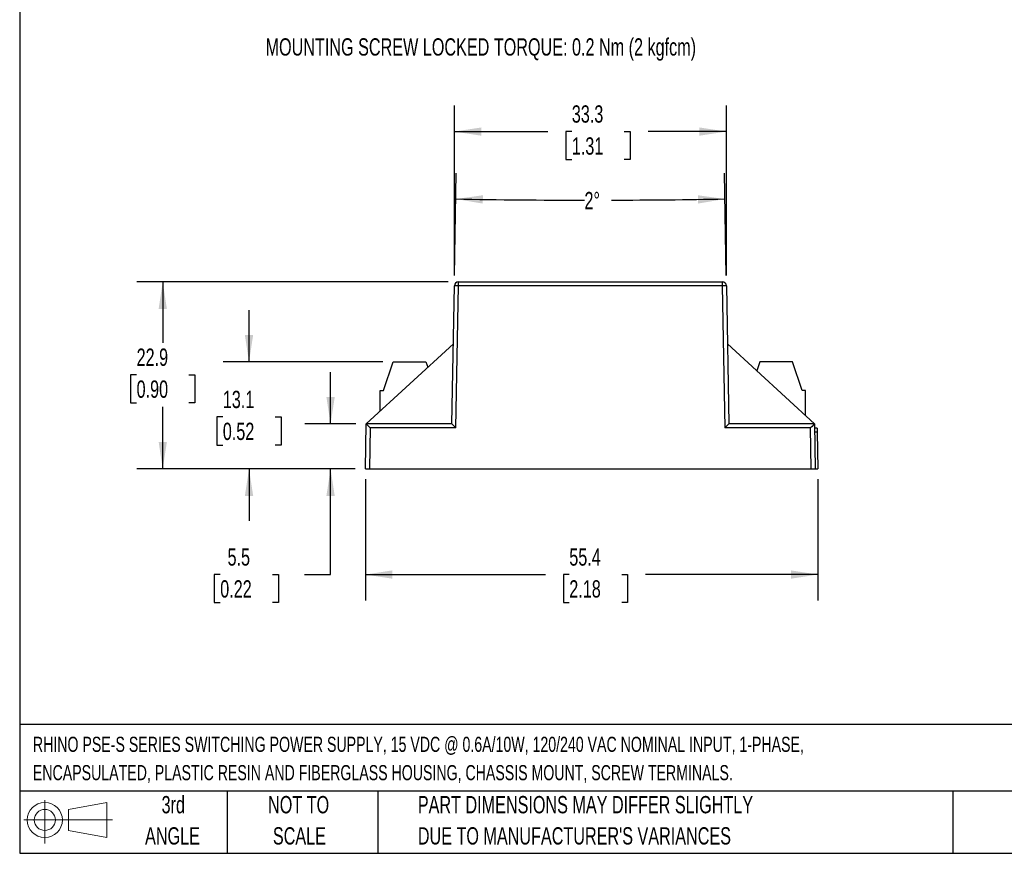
# Model space of a CAD drawing. Header units: millimetres. Extents: x 6 to 273, y 6 to 210.
# Tile 1 of 3: x 6 to 127, y 6 to 108. Entities that reach past the tile are written whole.
import ezdxf

# ---------------------------------------------------------------- set-up
doc = ezdxf.new("R2010")
doc.units = ezdxf.units.MM
doc.layers.add('DIMENSIONS', color=140, linetype='Continuous', lineweight=25)
doc.layers.add('TEXT', color=140, linetype='Continuous', lineweight=25)
doc.styles.add('SLDTEXTSTYLE0', font='TXT', dxfattribs={"width": 0.7})
doc.dimstyles.new('SLDDIMSTYLE0', dxfattribs={"dimtxt": 2.158008, "dimasz": 3.302, "dimexe": 0, "dimexo": 0.0625, "dimgap": 0.539502, "dimtad": 0, "dimtih": 1, "dimtoh": 1, "dimdec": 4, "dimzin": 12, "dimdsep": 46, "dimtxsty": 'SLDTEXTSTYLE0', "dimsah": 1, "dimcen": 0.09, "dimadec": 0, "dimazin": 3, "dimtfac": 1, "dimtdec": 0, "dimtofl": 0, "dimtmove": 0, "dimatfit": 3, "dimfxl": 0, "dimfrac": 2, "dimtolj": 1, "dimtzin": 12, "dimarcsym": 0})
doc.dimstyles.new('SLDDIMSTYLE1', dxfattribs={"dimtxt": 2.158008, "dimasz": 3.302, "dimexe": 0, "dimexo": 0.0625, "dimgap": 0.539502, "dimtad": 0, "dimtih": 1, "dimtoh": 1, "dimrnd": 1e-09, "dimzin": 12, "dimdsep": 46, "dimtxsty": 'SLDTEXTSTYLE0', "dimsah": 1, "dimcen": 0.09, "dimadec": 0, "dimazin": 3, "dimtfac": 1, "dimtofl": 0, "dimtmove": 0, "dimatfit": 3, "dimfxl": 0, "dimfrac": 2, "dimtolj": 1, "dimtzin": 12, "dimarcsym": 0})
doc.dimstyles.new('SLDDIMSTYLE2', dxfattribs={"dimtxt": 2.158008, "dimasz": 3.302, "dimexe": 0, "dimexo": 0.0625, "dimgap": 0.539502, "dimtad": 0, "dimtih": 1, "dimtoh": 1, "dimrnd": 1e-09, "dimzin": 12, "dimdsep": 46, "dimtxsty": 'SLDTEXTSTYLE0', "dimsah": 1, "dimcen": 0.09, "dimadec": 0, "dimazin": 3, "dimtfac": 1, "dimtmove": 0, "dimatfit": 0, "dimfxl": 0, "dimfrac": 2, "dimtolj": 1, "dimtzin": 12, "dimarcsym": 0})

# ---------------------------------------------------------------- blocks, each defined once
blk = doc.blocks.new('Block11')
at = {"color": 7, "linetype": 'Continuous', "lineweight": 18}
for p, q in [((2.59, 5.31), (2.59, 0)), ((5.48, 4.17), (10.18, 5.03)), ((10.18, 5.03), (10.18, 0.73)), ((5.48, 1.6), (5.48, 4.17)), ((0, 2.88), (10.87, 2.88)), ((5.48, 1.6), (10.18, 0.73))]:
    blk.add_line(p, q, dxfattribs=at)
for radius in [2.15, 1.29]:
    blk.add_circle((2.59, 2.88), radius, dxfattribs=at)
blk = doc.blocks.new('Block12')
at = {"color": 7, "linetype": 'Continuous'}
blk.add_blockref('Block11', (0, 0), dxfattribs=at)
blk = doc.blocks.new('_D')
at = {"layer": 'DIMENSIONS'}
for p, q in [((59.61, 77.09), (59.83, 89.63)), ((92.89, 77.09), (92.67, 89.63))]:
    blk.add_line(p, q, dxfattribs=at)
for start, end in [(269, 269.95608), (270.15785, 271)]:
    blk.add_arc((76.25, 1030.21), 943.89, start, end, dxfattribs=at)
for points in [[(59.78, 86.46), (63.07, 85.9), (63.09, 86.92)], [(92.72, 86.46), (89.42, 86.92), (89.43, 85.9)]]:
    blk.add_solid(points, dxfattribs=at)
at = {"layer": 'DIMENSIONS', "insert": (75.53, 87.33), "char_height": 2.117, "attachment_point": 1, "style": 'SLDTEXTSTYLE0'}
blk.add_mtext('2°', dxfattribs=at)
blk = doc.blocks.new('_D_1')
at = {"layer": 'DIMENSIONS'}
for p, q in [((59.59, 77.09), (59.59, 97.89)), ((92.91, 77.09), (92.91, 97.89)), ((59.59, 94.72), (71.06, 94.72)), ((73.98, 94.72), (73.26, 94.72)), ((73.26, 94.72), (73.26, 91.29)), ((80.4, 94.72), (81.12, 94.72)), ((81.12, 94.72), (81.12, 91.29)), ((92.91, 94.72), (83.32, 94.72)), ((73.26, 91.29), (73.98, 91.29)), ((81.12, 91.29), (80.4, 91.29))]:
    blk.add_line(p, q, dxfattribs=at)
for points in [[(59.59, 94.72), (62.89, 94.21), (62.89, 95.22)], [(92.91, 94.72), (89.61, 95.22), (89.61, 94.21)]]:
    blk.add_solid(points, dxfattribs=at)
at = {"layer": 'DIMENSIONS', "char_height": 2.117, "attachment_point": 1, "style": 'SLDTEXTSTYLE0'}
for s, insert in [('33.3', (73.98, 97.93)), ('1.31', (73.98, 94.01))]:
    blk.add_mtext(s, dxfattribs=dict(at, insert=insert))
blk = doc.blocks.new('_D_2')
at = {"layer": 'DIMENSIONS'}
for p, q in [((44.43, 58.92), (44.43, 65.27)), ((47.53, 58.92), (41.26, 58.92)), ((47.43, 53.42), (41.26, 53.42)), ((44.43, 40.48), (44.43, 53.42)), ((30.91, 40.48), (30.19, 40.48)), ((30.19, 40.48), (30.19, 37.05)), ((37.32, 40.48), (38.05, 40.48)), ((38.05, 40.48), (38.05, 37.05)), ((41.22, 40.48), (44.43, 40.48)), ((30.19, 37.05), (30.91, 37.05)), ((38.05, 37.05), (37.32, 37.05))]:
    blk.add_line(p, q, dxfattribs=at)
for points in [[(44.43, 58.92), (44.94, 62.22), (43.92, 62.22)], [(44.43, 53.42), (43.92, 50.11), (44.94, 50.11)]]:
    blk.add_solid(points, dxfattribs=at)
at = {"layer": 'DIMENSIONS', "char_height": 2.117, "attachment_point": 1, "style": 'SLDTEXTSTYLE0'}
for s, insert in [('5.5', (31.81, 43.69)), ('0.22', (30.91, 39.78))]:
    blk.add_mtext(s, dxfattribs=dict(at, insert=insert))
blk = doc.blocks.new('_D_3')
at = {"layer": 'DIMENSIONS'}
for p, q in [((34.44, 66.52), (34.44, 72.87)), ((50.84, 66.52), (31.26, 66.52)), ((31.23, 59.77), (30.51, 59.77)), ((30.51, 59.77), (30.51, 56.34)), ((37.65, 59.77), (38.37, 59.77)), ((38.37, 59.77), (38.37, 56.34)), ((30.51, 56.34), (31.23, 56.34)), ((38.37, 56.34), (37.65, 56.34)), ((47.43, 53.42), (31.26, 53.42)), ((34.44, 53.42), (34.44, 47.07))]:
    blk.add_line(p, q, dxfattribs=at)
for points in [[(34.44, 66.52), (34.95, 69.82), (33.93, 69.82)], [(34.44, 53.42), (33.93, 50.11), (34.95, 50.11)]]:
    blk.add_solid(points, dxfattribs=at)
at = {"layer": 'DIMENSIONS', "char_height": 2.117, "attachment_point": 1, "style": 'SLDTEXTSTYLE0'}
for s, insert in [('13.1', (31.23, 62.98)), ('0.52', (31.23, 59.07))]:
    blk.add_mtext(s, dxfattribs=dict(at, insert=insert))
blk = doc.blocks.new('_D_4')
at = {"layer": 'DIMENSIONS'}
for p, q in [((58.82, 76.32), (20.7, 76.32)), ((23.87, 76.32), (23.87, 68.85)), ((20.67, 64.94), (19.94, 64.94)), ((19.94, 64.94), (19.94, 61.51)), ((27.08, 64.94), (27.8, 64.94)), ((27.8, 64.94), (27.8, 61.51)), ((19.94, 61.51), (20.67, 61.51)), ((27.8, 61.51), (27.08, 61.51)), ((23.87, 53.42), (23.87, 61.03)), ((47.43, 53.42), (20.7, 53.42))]:
    blk.add_line(p, q, dxfattribs=at)
for points in [[(23.87, 76.32), (23.37, 73.01), (24.38, 73.01)], [(23.87, 53.42), (24.38, 56.72), (23.37, 56.72)]]:
    blk.add_solid(points, dxfattribs=at)
at = {"layer": 'DIMENSIONS', "char_height": 2.117, "attachment_point": 1, "style": 'SLDTEXTSTYLE0'}
for s, insert in [('22.9', (20.67, 68.15)), ('0.90', (20.67, 64.24))]:
    blk.add_mtext(s, dxfattribs=dict(at, insert=insert))
blk = doc.blocks.new('_D_5')
at = {"layer": 'DIMENSIONS'}
for p, q in [((48.7, 52.15), (48.7, 37.3)), ((104.11, 52.15), (104.11, 37.3)), ((48.7, 40.48), (70.75, 40.48)), ((73.67, 40.48), (72.95, 40.48)), ((72.95, 40.48), (72.95, 37.05)), ((80.09, 40.48), (80.81, 40.48)), ((80.81, 40.48), (80.81, 37.05)), ((104.11, 40.48), (83.01, 40.48)), ((72.95, 37.05), (73.67, 37.05)), ((80.81, 37.05), (80.09, 37.05))]:
    blk.add_line(p, q, dxfattribs=at)
for points in [[(48.7, 40.48), (52, 39.97), (52, 40.99)], [(104.11, 40.48), (100.81, 40.99), (100.81, 39.97)]]:
    blk.add_solid(points, dxfattribs=at)
at = {"layer": 'DIMENSIONS', "char_height": 2.117, "attachment_point": 1, "style": 'SLDTEXTSTYLE0'}
for s, insert in [('55.4', (73.67, 43.69)), ('2.18', (73.67, 39.78))]:
    blk.add_mtext(s, dxfattribs=dict(at, insert=insert))

msp = doc.modelspace()

# ---------------------------------------------------------------- linework, layer by layer
for p, q in [((60.09244, 75.82458), (60.09244, 76.31585)), ((60.09244, 76.31585), (92.4103, 76.31585)), ((59.29737, 58.91585), (59.59252, 75.82458)), ((59.78872, 58.42458), (60.09244, 75.82458)), ((92.4103, 75.82458), (60.09244, 75.82458)), ((92.4103, 75.82458), (92.71402, 58.42458)), ((92.91023, 75.82458), (93.20537, 58.91585)), ((59.4687, 68.73111), (48.79737, 58.91585)), ((103.70537, 58.91585), (93.03404, 68.73111)), ((50.9079, 63.01585), (52.1079, 66.51585)), ((52.1079, 66.51585), (56.1079, 66.51585)), ((56.1079, 66.51585), (56.34075, 65.85408)), ((97.0097, 66.51585), (96.62652, 65.42682)), ((101.0097, 66.51585), (97.0097, 66.51585)), ((102.2097, 63.01585), (101.0097, 66.51585)), ((50.5079, 60.48916), (50.5079, 63.01585)), ((50.5079, 63.01585), (50.9079, 63.01585)), ((102.6097, 63.01585), (102.2097, 63.01585)), ((102.6097, 59.92362), (102.6097, 63.01585)), ((48.70137, 53.41585), (48.79737, 58.91585)), ((59.29745, 58.91585), (48.79745, 58.91585)), ((49.28872, 58.42458), (49.2013, 53.41585)), ((59.78872, 58.42458), (49.28872, 58.42458)), ((103.21402, 58.42458), (92.71402, 58.42458)), ((103.7053, 58.91585), (93.2053, 58.91585)), ((103.30145, 53.41585), (103.21402, 58.42458)), ((103.70537, 58.91585), (103.80137, 53.41585)), ((104.02153, 58.41585), (103.7141, 58.41585)), ((104.0301, 57.92458), (103.72267, 57.92458)), ((104.02153, 58.41585), (104.0301, 57.92458)), ((104.0301, 57.92458), (104.1088, 53.41585)), ((48.70137, 53.41585), (49.2013, 53.41585)), ((49.2013, 53.41585), (103.30145, 53.41585)), ((103.30145, 53.41585), (103.80137, 53.41585)), ((103.80137, 53.41585), (104.1088, 53.41585))]:
    msp.add_line(p, q)
at = {"flags": 128}
msp.add_lwpolyline([(92.4103, 76.31585), (92.4103, 76.30646), (92.4103, 76.27862), (92.4103, 76.2334), (92.4103, 76.17248), (92.4103, 76.09816), (92.4103, 76.01323), (92.4103, 75.92088), (92.4103, 75.82458)], dxfattribs=at)
for centre, radius, start, end in [((60.09244, 75.81585), 0.5, 90, 179), ((92.4103, 75.81585), 0.5, 1, 90), ((59.84248, 68.66081), 7.16813, 88.0016174, 91.9983827), ((92.66026, 68.66081), 7.16813, 88.0016173, 91.9983826)]:
    msp.add_arc(centre, radius, start, end)
for centre, major_axis, start_param, end_param in [((49.28872, 58.41585), (-0.49133, 0.49998), 4.72126792, 6.274610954), ((59.78872, 58.41585), (-0.49133, 0.49998), 4.72126792, 6.274610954), ((92.71402, 58.41585), (0.49133, 0.49998), 0.008574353, 1.56191738), ((103.21402, 58.41585), (0.49133, 0.49998), 0.008574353, 1.561917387)]:
    msp.add_ellipse(centre, major_axis=major_axis, ratio=0.008725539, start_param=start_param, end_param=end_param)
for points in [[(48.79745, 58.91585), (48.7974, 58.91585), (48.79737, 58.91585), (48.79737, 58.91585)], [(103.70537, 58.91585), (103.70537, 58.91585), (103.70534, 58.91585), (103.7053, 58.91585)]]:
    msp.add_open_spline(points, degree=3)
at = {"layer": 'TEXT'}
for p, q in [((6.35, 209.55), (6.35, 6.35)), ((273.05, 22.12611), (6.35, 22.12611)), ((273.05, 13.97), (6.35, 13.97)), ((31.75, 13.97), (31.75, 6.35)), ((50.21163, 13.97), (50.21163, 6.35)), ((120.64648, 13.97), (120.64648, 6.35)), ((6.35, 6.35), (273.05, 6.35))]:
    msp.add_line(p, q, dxfattribs=at)

# ---------------------------------------------------------------- block references
msp.add_blockref('Block12', (6.83794, 7.55386), dxfattribs=at)

# ---------------------------------------------------------------- texts
at = {"layer": 'DIMENSIONS', "insert": (36.46716, 106.13727), "char_height": 2.1166667, "attachment_point": 1, "style": 'SLDTEXTSTYLE0'}
msp.add_mtext('MOUNTING SCREW LOCKED TORQUE: 0.2 Nm (2 kgfcm)', dxfattribs=at)
at = {"layer": 'TEXT', "style": 'SLDTEXTSTYLE0'}
for s, insert, char_height, attachment_point in [('RHINO PSE-S SERIES SWITCHING POWER SUPPLY, 15 VDC @ 0.6A/10W, 120/240 VAC NOMINAL INPUT, 1-PHASE,', (7.96573, 20.62023), 1.8520833, 1), ('ENCAPSULATED, PLASTIC RESIN AND FIBERGLASS HOUSING, CHASSIS MOUNT, SCREW TERMINALS.', (7.96573, 17.15078), 1.8520833, 1), ('3rd', (25.16245, 13.36399), 2.116667, 2), ('NOT TO', (40.51577, 13.36399), 2.116667, 2), ('PART DIMENSIONS MAY DIFFER SLIGHTLY', (55.11928, 13.36399), 2.1166667, 1), ("DUE TO MANUFACTURER'S VARIANCES", (55.11928, 9.54177), 2.1166667, 1), ('ANGLE', (25.06495, 9.54177), 2.116667, 2), ('SCALE', (40.61205, 9.54177), 2.116667, 2)]:
    msp.add_mtext(s, dxfattribs=dict(at, insert=insert, char_height=char_height, attachment_point=attachment_point))

# ---------------------------------------------------------------- dimensions: what is measured, and where the dimension line sits
at = {"layer": 'DIMENSIONS'}
for base, p1, p2, angle, dimstyle, picture, middle in [((92.91023, 94.71554), (59.59252, 75.82458), (92.91023, 75.82458), 0, 'SLDDIMSTYLE1', '_D_1', (77.18975, 94.71554)), ((23.87318, 76.31585), (48.70137, 53.41585), (60.09244, 76.31585), 90, 'SLDDIMSTYLE1', '_D_4', (23.87318, 64.94111)), ((34.43926, 66.51585), (48.70137, 53.41585), (52.1079, 66.51585), 90, 'SLDDIMSTYLE2', '_D_3', (34.43926, 59.77292)), ((44.43109, 53.41585), (48.79745, 58.91585), (48.70137, 53.41585), 90, 'SLDDIMSTYLE2', '_D_2', (44.43109, 40.47834))]:
    dim = msp.add_linear_dim(base=base, p1=p1, p2=p2, angle=angle, dimstyle=dimstyle, dxfattribs=at)
    dim.commit()
    dim.dimension.update_dxf_attribs({"geometry": picture, "text_midpoint": middle, "dimtype": 160})
dim = msp.add_angular_dim_2l(base=(67.65266, 86.35466), line1=((93.20537, 58.91585), (92.91023, 75.82458)), line2=((59.59252, 75.82458), (59.29737, 58.91585)), dimstyle='SLDDIMSTYLE0', dxfattribs=at)
dim.commit()
dim.dimension.update_dxf_attribs({"geometry": '_D', "text_midpoint": (77.18975, 86.31596), "dimtype": 162})
dim = msp.add_linear_dim(base=(104.1088, 40.47834), p1=(48.70137, 53.41585), p2=(104.1088, 53.41585), dimstyle='SLDDIMSTYLE1', dxfattribs=at)
dim.commit()
dim.dimension.update_dxf_attribs({"geometry": '_D_5', "text_midpoint": (76.8802, 40.47834), "dimtype": 160})

doc.saveas('drawing.dxf')
